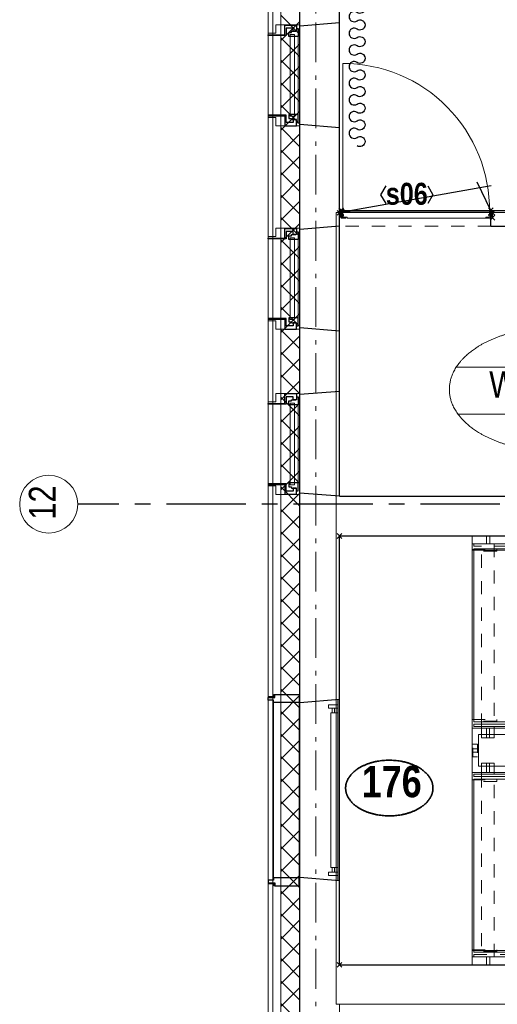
# Model space of a CAD drawing. Header units: millimetres. Extents: x -75976 to 232306, y 42824 to 140527.
# Tile 189 of 199: x 205368 to 208376, y 118232 to 124430. Entities that reach past the tile are written whole.
import ezdxf
from ezdxf.enums import TextEntityAlignment as Align

# ---------------------------------------------------------------- set-up
doc = ezdxf.new("R2010")
doc.units = ezdxf.units.MM
doc.header["$LTSCALE"] = 400
doc.header["$PDMODE"] = 3
doc.header["$PDSIZE"] = 15
for name, pattern in [('CENTER', [2, 1.25, -0.25, 0.25, -0.25]), ('STYLE_01', [0.416641, 0.208282, -0.208359]), ('STYLE_02', [0.694427, 0.486069, -0.208359]), ('STYLE_06', [1.041641, 0.625, -0.208282, 0.069427, -0.138931]), ('STYLE_20', [0.208282, 0.138855, -0.069427])]:
    doc.linetypes.add(name, pattern=pattern)
for name, color, linetype, lineweight in [('Binnenkozijnen', 140, 'Continuous', 15), ('Buitenkozijnen', 140, 'Continuous', 15), ('Detailaanduiding', 5, 'Continuous', 70), ('Kozijnmerken', 43, 'Continuous', 9), ('leuning', 43, 'Continuous', 5), ('Lijn-afbreek', 140, 'STYLE_06', 15), ('mat-afdichting', 9, 'Continuous', 5), ('mat-aluminium', 140, 'Continuous', 15), ('mat-beton (ihwg)', 5, 'Continuous', 25), ('mat-isolatie', 140, 'Continuous', 15), ('mat-multiplex-hor', 140, 'Continuous', 15), ('mat-scheidingswand-horizontaal', 5, 'Continuous', 25), ('mat-spuitwerk_marmo', 43, 'STYLE_02', 20), ('mat-staal', 5, 'Continuous', 25), ('None', 7, 'Continuous', 9), ('Ruimtenummers', 5, 'Continuous', 25)]:
    doc.layers.add(name, color=color, linetype=linetype, lineweight=lineweight)
for name, color, linetype in [('stramien', 1, 'CENTER'), ('symbol', 1, 'Continuous'), ('timmerwerk-ge', 150, 'Continuous')]:
    doc.layers.add(name, color=color, linetype=linetype)
doc.styles.add('Arial Narrow', font='ARIALN.TTF', dxfattribs={"height": 222.25})
doc.styles.add('Arial Narrow (bold)', font='ARIALNB.TTF', dxfattribs={"height": 172.861111})
doc.styles.get("Standard").update_dxf_attribs({"font": 'arial.ttf'})

# ---------------------------------------------------------------- blocks, each defined once
blk = doc.blocks.new('*U364')
at = {"layer": 'Lijn-afbreek', "color": 43, "linetype": 'Continuous', "lineweight": 9}
for p, q in [((39661.1, 33520), (39901.1, 33520)), ((39876.1, 32430), (39876.1, 33520)), ((39661.1, 32430), (39901.1, 32430))]:
    blk.add_line(p, q, dxfattribs=at)
at = {"layer": 'Lijn-afbreek', "color": 43, "linetype": 'STYLE_01', "lineweight": 9}
blk.add_line((39701.1, 32430), (39701.1, 33520), dxfattribs=at)
blk = doc.blocks.new('*U365')
at = {"layer": 'Lijn-afbreek', "color": 43, "linetype": 'Continuous', "lineweight": 9}
for p, q in [((39206.1, 33520), (39446.1, 33520)), ((39446.1, 32430), (39446.1, 33520)), ((39206.1, 32430), (39446.1, 32430))]:
    blk.add_line(p, q, dxfattribs=at)
at = {"layer": 'Lijn-afbreek', "color": 43, "linetype": 'STYLE_01', "lineweight": 9}
blk.add_line((39486.1, 32430), (39486.1, 33520), dxfattribs=at)
blk = doc.blocks.new('*U366')
at = {"layer": 'Lijn-afbreek', "color": 43, "linetype": 'Continuous', "lineweight": 9}
for p, q in [((38991.1, 33520), (39231.1, 33520)), ((39231.1, 32430), (39231.1, 33520)), ((38991.1, 32430), (39231.1, 32430))]:
    blk.add_line(p, q, dxfattribs=at)
at = {"layer": 'Lijn-afbreek', "color": 43, "linetype": 'STYLE_01', "lineweight": 9}
blk.add_line((39271.1, 32430), (39271.1, 33520), dxfattribs=at)
blk = doc.blocks.new('*U367')
at = {"layer": 'Lijn-afbreek', "color": 43, "linetype": 'Continuous', "lineweight": 9}
for p, q in [((39421.1, 33520), (39661.1, 33520)), ((39661.1, 32430), (39661.1, 33520)), ((39421.1, 32430), (39661.1, 32430))]:
    blk.add_line(p, q, dxfattribs=at)
at = {"layer": 'Lijn-afbreek', "color": 43, "linetype": 'STYLE_01', "lineweight": 9}
blk.add_line((39701.1, 32430), (39701.1, 33520), dxfattribs=at)
blk = doc.blocks.new('*U368')
at = {"layer": 'Lijn-afbreek', "color": 43, "linetype": 'Continuous', "lineweight": 9}
for p, q in [((39876.1, 33520), (40116.1, 33520)), ((40091.1, 32430), (40091.1, 33520)), ((39876.1, 32430), (40116.1, 32430))]:
    blk.add_line(p, q, dxfattribs=at)
at = {"layer": 'Lijn-afbreek', "color": 43, "linetype": 'STYLE_01', "lineweight": 9}
blk.add_line((39916.1, 32430), (39916.1, 33520), dxfattribs=at)
blk = doc.blocks.new('*U369')
at = {"layer": 'Lijn-afbreek', "color": 43, "linetype": 'Continuous', "lineweight": 9}
for p, q in [((40091.1, 33520), (40331.1, 33520)), ((40306.1, 32430), (40306.1, 33520)), ((40091.1, 32430), (40331.1, 32430))]:
    blk.add_line(p, q, dxfattribs=at)
at = {"layer": 'Lijn-afbreek', "color": 43, "linetype": 'STYLE_01', "lineweight": 9}
blk.add_line((40131.1, 32430), (40131.1, 33520), dxfattribs=at)
blk = doc.blocks.new('*U370')
at = {"layer": 'Lijn-afbreek', "color": 43, "linetype": 'Continuous', "lineweight": 9}
for p, q in [((40306.1, 33520), (40546.1, 33520)), ((40521.1, 32430), (40521.1, 33520)), ((40306.1, 32430), (40546.1, 32430))]:
    blk.add_line(p, q, dxfattribs=at)
at = {"layer": 'Lijn-afbreek', "color": 43, "linetype": 'STYLE_01', "lineweight": 9}
blk.add_line((40346.1, 32430), (40346.1, 33520), dxfattribs=at)
blk = doc.blocks.new('*U371')
at = {"layer": 'Lijn-afbreek', "color": 43, "linetype": 'Continuous', "lineweight": 9}
for p, q in [((40521.1, 33520), (40761.1, 33520)), ((40776.1, 32430), (40776.1, 33520)), ((40521.1, 32430), (40776.1, 32430))]:
    blk.add_line(p, q, dxfattribs=at)
at = {"layer": 'Lijn-afbreek', "color": 43, "linetype": 'STYLE_01', "lineweight": 9}
blk.add_line((40561.1, 32430), (40561.1, 33520), dxfattribs=at)
blk = doc.blocks.new('*U372')
at = {"layer": 'Lijn-afbreek', "color": 43, "linetype": 'Continuous', "lineweight": 9}
for p, q in [((38801.1, 33520), (39041.1, 33520)), ((38801.1, 32430), (38801.1, 33520)), ((39016.1, 32430), (39016.1, 33520)), ((38801.1, 32430), (39041.1, 32430))]:
    blk.add_line(p, q, dxfattribs=at)
at = {"layer": 'Lijn-afbreek', "color": 43, "linetype": 'STYLE_01', "lineweight": 9}
blk.add_line((39056.1, 32430), (39056.1, 33520), dxfattribs=at)
blk = doc.blocks.new('*U373')
at = {"layer": 'Lijn-afbreek', "color": 8, "linetype": 'STYLE_01', "lineweight": 5}
blk.add_line((39396.1, 34970), (39396.1, 33880), dxfattribs=at)
at = {"layer": 'Lijn-afbreek', "color": 8, "linetype": 'Continuous', "lineweight": 5}
for p, q in [((39436.1, 34970), (39436.1, 33880)), ((39676.1, 34970), (39436.1, 34970)), ((39676.1, 33880), (39436.1, 33880))]:
    blk.add_line(p, q, dxfattribs=at)
blk = doc.blocks.new('*U374')
at = {"layer": 'Lijn-afbreek', "color": 140, "linetype": 'STYLE_01', "lineweight": 15}
blk.add_line((39826.1, 34970), (39826.1, 33880), dxfattribs=at)
at = {"layer": 'Lijn-afbreek', "color": 140, "linetype": 'Continuous', "lineweight": 15}
for p, q in [((39866.1, 34970), (39866.1, 33880)), ((40106.1, 34970), (39866.1, 34970)), ((40106.1, 33880), (39866.1, 33880))]:
    blk.add_line(p, q, dxfattribs=at)
blk = doc.blocks.new('*U375')
at = {"layer": 'Lijn-afbreek', "color": 140, "linetype": 'STYLE_01', "lineweight": 15}
blk.add_line((40041.1, 34970), (40041.1, 33880), dxfattribs=at)
at = {"layer": 'Lijn-afbreek', "color": 140, "linetype": 'Continuous', "lineweight": 15}
for p, q in [((40081.1, 34970), (40081.1, 33880)), ((40321.1, 34970), (40081.1, 34970)), ((40321.1, 33880), (40081.1, 33880))]:
    blk.add_line(p, q, dxfattribs=at)
blk = doc.blocks.new('*U376')
at = {"layer": 'Lijn-afbreek', "color": 140, "linetype": 'STYLE_01', "lineweight": 15}
blk.add_line((40256.1, 34970), (40256.1, 33880), dxfattribs=at)
at = {"layer": 'Lijn-afbreek', "color": 140, "linetype": 'Continuous', "lineweight": 15}
for p, q in [((40296.1, 34970), (40296.1, 33880)), ((40536.1, 34970), (40296.1, 34970)), ((40536.1, 33880), (40296.1, 33880))]:
    blk.add_line(p, q, dxfattribs=at)
blk = doc.blocks.new('*U377')
at = {"layer": 'Lijn-afbreek', "color": 140, "linetype": 'STYLE_01', "lineweight": 15}
blk.add_line((40471.1, 34970), (40471.1, 33880), dxfattribs=at)
at = {"layer": 'Lijn-afbreek', "color": 140, "linetype": 'Continuous', "lineweight": 15}
for p, q in [((40511.1, 34970), (40511.1, 33880)), ((40751.1, 34970), (40511.1, 34970)), ((40751.1, 33880), (40511.1, 33880))]:
    blk.add_line(p, q, dxfattribs=at)
blk = doc.blocks.new('*U378')
at = {"layer": 'Lijn-afbreek', "color": 140, "linetype": 'STYLE_01', "lineweight": 15}
blk.add_line((40686.1, 34970), (40686.1, 33880), dxfattribs=at)
at = {"layer": 'Lijn-afbreek', "color": 140, "linetype": 'Continuous', "lineweight": 15}
for p, q in [((40726.1, 34970), (40726.1, 33880)), ((40966.1, 34970), (40726.1, 34970)), ((40966.1, 33880), (40726.1, 33880))]:
    blk.add_line(p, q, dxfattribs=at)
blk = doc.blocks.new('*U379')
at = {"layer": 'Lijn-afbreek', "color": 140, "linetype": 'STYLE_01', "lineweight": 15}
blk.add_line((40901.1, 34970), (40901.1, 33880), dxfattribs=at)
at = {"layer": 'Lijn-afbreek', "color": 140, "linetype": 'Continuous', "lineweight": 15}
for p, q in [((40941.1, 34970), (40941.1, 33880)), ((41181.1, 34970), (40941.1, 34970)), ((41181.1, 33880), (40941.1, 33880))]:
    blk.add_line(p, q, dxfattribs=at)
blk = doc.blocks.new('*U380')
at = {"layer": 'Lijn-afbreek', "color": 43, "linetype": 'STYLE_01', "lineweight": 9}
blk.add_line((41331.1, 34970), (41331.1, 33880), dxfattribs=at)
at = {"layer": 'Lijn-afbreek', "color": 43, "linetype": 'Continuous', "lineweight": 9}
for p, q in [((41586.1, 34970), (41345.7, 34970)), ((41370, 34970), (41370, 33880)), ((41586.1, 34970), (41586.1, 33880)), ((41586.1, 33880), (41345.7, 33880))]:
    blk.add_line(p, q, dxfattribs=at)
blk = doc.blocks.new('*U381')
at = {"layer": 'Lijn-afbreek', "color": 8, "linetype": 'STYLE_01', "lineweight": 5}
blk.add_line((38966.1, 34970), (38966.1, 33880), dxfattribs=at)
at = {"layer": 'Lijn-afbreek', "color": 8, "linetype": 'Continuous', "lineweight": 5}
for p, q in [((39006.1, 34970), (39006.1, 33880)), ((39246.1, 34970), (39006.1, 34970)), ((39246.1, 33880), (39006.1, 33880))]:
    blk.add_line(p, q, dxfattribs=at)
blk = doc.blocks.new('*U382')
at = {"layer": 'Lijn-afbreek', "color": 43, "linetype": 'Continuous', "lineweight": 9}
for p, q in [((38536.1, 34970), (38536.1, 33880)), ((38816.1, 34970), (38536.1, 34970)), ((38816.1, 33880), (38536.1, 33880))]:
    blk.add_line(p, q, dxfattribs=at)
blk = doc.blocks.new('*U383')
at = {"layer": 'Lijn-afbreek', "color": 8, "linetype": 'STYLE_01', "lineweight": 5}
blk.add_line((38751.1, 34970), (38751.1, 33880), dxfattribs=at)
at = {"layer": 'Lijn-afbreek', "color": 8, "linetype": 'Continuous', "lineweight": 5}
for p, q in [((38791.1, 34970), (38791.1, 33880)), ((39031.1, 34970), (38791.1, 34970)), ((39031.1, 33880), (38791.1, 33880))]:
    blk.add_line(p, q, dxfattribs=at)
blk = doc.blocks.new('*U384')
at = {"layer": 'Lijn-afbreek', "color": 140, "linetype": 'STYLE_01', "lineweight": 15}
blk.add_line((41116.1, 34970), (41116.1, 33880), dxfattribs=at)
at = {"layer": 'Lijn-afbreek', "color": 140, "linetype": 'Continuous', "lineweight": 15}
for p, q in [((41156.1, 34970), (41156.1, 33880)), ((41396.1, 34970), (41156.1, 34970)), ((41396.1, 33880), (41156.1, 33880))]:
    blk.add_line(p, q, dxfattribs=at)
blk = doc.blocks.new('*U385')
at = {"layer": 'Lijn-afbreek', "color": 8, "linetype": 'STYLE_01', "lineweight": 5}
blk.add_line((39181.1, 34970), (39181.1, 33880), dxfattribs=at)
at = {"layer": 'Lijn-afbreek', "color": 8, "linetype": 'Continuous', "lineweight": 5}
for p, q in [((39221.1, 34970), (39221.1, 33880)), ((39461.1, 34970), (39221.1, 34970)), ((39461.1, 33880), (39221.1, 33880))]:
    blk.add_line(p, q, dxfattribs=at)
blk = doc.blocks.new('*U386')
at = {"layer": 'Lijn-afbreek', "color": 8, "linetype": 'STYLE_01', "lineweight": 5}
blk.add_line((39611.1, 34970), (39611.1, 33880), dxfattribs=at)
at = {"layer": 'Lijn-afbreek', "color": 8, "linetype": 'Continuous', "lineweight": 5}
blk.add_line((39651.1, 34970), (39651.1, 33880), dxfattribs=at)
at = {"layer": 'Lijn-afbreek', "color": 43, "linetype": 'Continuous', "lineweight": 9}
for p, q in [((39891.1, 34970), (39651.1, 34970)), ((39891.1, 33880), (39651.1, 33880))]:
    blk.add_line(p, q, dxfattribs=at)
at = {"layer": 'None', "color": 7}
for name in ['*U382', '*U383', '*U381', '*U385', '*U373', '*U374', '*U375', '*U376', '*U377', '*U378', '*U379', '*U384', '*U380']:
    blk.add_blockref(name, (0, 0), dxfattribs=at)
blk = doc.blocks.new('*U387')
at = {"layer": 'leuning', "color": 140, "linetype": 'STYLE_20', "lineweight": 15}
blk.add_lwpolyline([(41561.1, 33740), (41591.1, 33740), (41591.1, 33660), (41561.1, 33660)], close=True, dxfattribs=at)
at = {"layer": 'leuning', "color": 140, "linetype": 'Continuous', "lineweight": 15}
blk.add_lwpolyline([(41556.1, 33710), (41596.1, 33710), (41596.1, 33690), (41556.1, 33690)], close=True, dxfattribs=at)
blk = doc.blocks.new('*U388')
at = {"layer": 'leuning', "color": 140, "linetype": 'STYLE_20', "lineweight": 15}
blk.add_lwpolyline([(38531.1, 33740), (38561.1, 33740), (38561.1, 33660), (38531.1, 33660)], close=True, dxfattribs=at)
at = {"layer": 'leuning', "color": 140, "linetype": 'Continuous', "lineweight": 15}
blk.add_lwpolyline([(38526.1, 33710), (38566.1, 33710), (38566.1, 33690), (38526.1, 33690)], close=True, dxfattribs=at)
blk = doc.blocks.new('*U389')
at = {"layer": 'leuning', "color": 140, "linetype": 'Continuous', "lineweight": 15}
for points in [[(38617, 35050), (38617, 35000), (38637, 35000), (38637, 35050)], [(40246.1, 35050), (40246.1, 35000), (40266.1, 35000), (40266.1, 35050)], [(41486.1, 35050), (41486.1, 35000), (41506.1, 35000), (41506.1, 35050)], [(38526.1, 35000), (41596.1, 35000), (41596.1, 34960), (38526.1, 34960)]]:
    blk.add_lwpolyline(points, close=True, dxfattribs=at)
blk = doc.blocks.new('*U390')
at = {"layer": 'leuning', "color": 140, "linetype": 'Continuous', "lineweight": 15}
for points in [[(38526.1, 32440), (40786.1, 32440), (40786.1, 32400), (38526.1, 32400)], [(38617, 32350), (38617, 32400), (38637, 32400), (38637, 32350)], [(40008.7, 32350), (40008.7, 32400), (40028.7, 32400), (40028.7, 32350)], [(40680.4, 32350), (40680.4, 32400), (40700.4, 32400), (40700.4, 32350)]]:
    blk.add_lwpolyline(points, close=True, dxfattribs=at)
blk = doc.blocks.new('*U391')
at = {"layer": 'Lijn-afbreek', "lineweight": 15}
for p, q in [((39538.4, 33732.2), (39802.8, 35054.3)), ((39587.4, 33722.4), (39851.8, 35044.5))]:
    blk.add_line(p, q, dxfattribs=at)
at = {"layer": 'Lijn-afbreek', "color": 8, "linetype": 'Continuous', "lineweight": 5}
for p, q in [((41371.1, 34400), (38791.1, 34400)), ((41371.1, 34400), (39722.9, 34400)), ((39016.1, 33000), (40521.1, 33000))]:
    blk.add_line(p, q, dxfattribs=at)
at = {"layer": 'Lijn-afbreek', "color": 43, "linetype": 'STYLE_01', "lineweight": 9}
for points in [[(38536.1, 35000), (41586.1, 35000), (41586.1, 34985), (38536.1, 34985)], [(39716.4, 35000), (39716.4, 33850), (39796.4, 33850), (39796.4, 35000)], [(41456.1, 35000), (41456.1, 33850), (41536.1, 33850), (41536.1, 35000)], [(38666.1, 32400), (38666.1, 33550), (38586.1, 33550), (38586.1, 32400)], [(40018.7, 32400), (40018.7, 33550), (39938.7, 33550), (39938.7, 32400)], [(40730.4, 32400), (40730.4, 33550), (40650.4, 33550), (40650.4, 32400)], [(38536.1, 32415), (40776.1, 32415), (40776.1, 32400), (38536.1, 32400)]]:
    blk.add_lwpolyline(points, close=True, dxfattribs=at)
at = {"layer": 'Lijn-afbreek', "color": 8, "linetype": 'STYLE_01', "lineweight": 5}
blk.add_lwpolyline([(38666.1, 35000), (38666.1, 33850), (38586.1, 33850), (38586.1, 35000)], close=True, dxfattribs=at)
at = {"layer": 'Lijn-afbreek', "color": 43, "linetype": 'Continuous', "lineweight": 9}
for points in [[(38536.1, 33850), (41586.1, 33850), (41586.1, 33865), (38536.1, 33865)], [(39716.4, 33780), (39716.4, 33850), (39796.4, 33850), (39796.4, 33780)], [(41456.1, 33780), (41456.1, 33850), (41536.1, 33850), (41536.1, 33780)], [(38636.1, 33780), (38636.1, 33840), (38616.1, 33840), (38616.1, 33780)], [(40274.7, 33780), (40274.7, 33840), (39766.4, 33840), (39766.4, 33780)], [(38666.1, 33620), (38666.1, 33550), (38586.1, 33550), (38586.1, 33620)], [(40018.7, 33620), (40018.7, 33550), (39938.7, 33550), (39938.7, 33620)], [(40730.4, 33620), (40730.4, 33550), (40650.4, 33550), (40650.4, 33620)], [(40776.1, 33550), (40776.1, 33535), (39716.7, 33535), (38536.1, 33535), (38536.1, 33550), (39688.7, 33550)], [(38536.1, 33520), (38791.1, 33520), (38791.1, 32430), (38536.1, 32430)]]:
    blk.add_lwpolyline(points, close=True, dxfattribs=at)
at = {"layer": 'Lijn-afbreek', "color": 8, "linetype": 'Continuous', "lineweight": 5}
blk.add_lwpolyline([(38666.1, 33780), (38666.1, 33850), (38586.1, 33850), (38586.1, 33780)], close=True, dxfattribs=at)
at = {"layer": 'Lijn-afbreek', "color": 140, "linetype": 'Continuous', "lineweight": 15}
for points in [[(41486.1, 33780), (41486.1, 33840), (41506.1, 33840), (41506.1, 33780)], [(38636.1, 33620), (38636.1, 33560), (38616.1, 33560), (38616.1, 33620)], [(39988.7, 33620), (39988.7, 33560), (39461.7, 33560), (39461.7, 33620)], [(40700.4, 33620), (40700.4, 33560), (40680.4, 33560), (40680.4, 33620)]]:
    blk.add_lwpolyline(points, close=True, dxfattribs=at)
at = {"layer": 'Lijn-afbreek', "linetype": 'Continuous', "lineweight": 5}
for p in [(37691.1, 35050), (37691.1, 32350)]:
    blk.add_point(p, dxfattribs=at)
at = {"layer": 'Lijn-afbreek', "color": 8, "lineweight": 5}
for points in [[(38791.1, 34400), (38949.9, 34442.5), (38949.9, 34357.5)], [(39722.9, 34400), (39881.7, 34442.5), (39881.7, 34357.5)], [(40521.1, 33000), (40362.4, 32957.5), (40362.4, 33042.5)]]:
    blk.add_solid(points, dxfattribs=at)
at = {"layer": 'None', "color": 43, "linetype": 'Continuous', "lineweight": 9}
for p, q in [((41596.1, 33550), (41596.1, 35050)), ((38526.1, 33840), (40301.1, 33840)), ((38566.1, 33800), (40301.1, 33800))]:
    blk.add_line(p, q, dxfattribs=at)
at = {"layer": 'None', "color": 140, "linetype": 'Continuous', "lineweight": 15}
for p, q in [((38526.1, 33560), (38526.1, 33840)), ((38566.1, 33600), (38566.1, 33800)), ((40301.1, 33840), (41596.1, 33840)), ((40301.1, 33800), (41556.1, 33800)), ((41556.1, 33800), (41556.1, 33600)), ((41596.1, 33840), (41596.1, 33560)), ((40705.4, 33600), (38566.1, 33600)), ((41556.1, 33600), (40705.4, 33600)), ((40705.4, 33560), (38526.1, 33560)), ((41596.1, 33560), (40705.4, 33560))]:
    blk.add_line(p, q, dxfattribs=at)
blk.add_lwpolyline([(38526.1, 35050), (37691.1, 35050), (37691.1, 32350), (38526.1, 32350)], close=True, dxfattribs=at)
at = {"layer": 'None', "color": 43, "linetype": 'STYLE_01', "lineweight": 9}
for points in [[(38526.1, 34955), (38526.1, 34965), (38681.3, 34965), (38681.3, 34955)], [(41440.9, 34955), (41440.9, 34965), (41596.1, 34965), (41596.1, 34955)], [(38526.1, 33885), (38526.1, 33895), (38681.3, 33895), (38681.3, 33885)], [(41440.9, 33885), (41440.9, 33895), (41596.1, 33895), (41596.1, 33885)], [(38526.1, 33505), (38526.1, 33515), (38681.3, 33515), (38681.3, 33505)], [(40632, 33505), (40632, 33515), (40786.1, 33515), (40786.1, 33505)], [(38526.1, 32435), (38526.1, 32445), (38681.3, 32445), (38681.3, 32435)], [(40632, 32435), (40632, 32445), (40786.1, 32445), (40786.1, 32435)]]:
    blk.add_lwpolyline(points, close=True, dxfattribs=at)
at = {"layer": 'None', "color": 43, "lineweight": 9}
blk.add_lwpolyline([(40786.1, 32350), (40786.1, 33550), (41596.1, 33550)], dxfattribs=at)
at = {"layer": 'leuning', "color": 7}
for name in ['*U389', '*U390']:
    blk.add_blockref(name, (0, 0), dxfattribs=at)
at = {"layer": 'None', "color": 7}
for name in ['*U386', '*U388', '*U387', '*U372', '*U366', '*U365', '*U367', '*U364', '*U368', '*U369', '*U370', '*U371']:
    blk.add_blockref(name, (0, 0), dxfattribs=at)
blk = doc.blocks.new('*X392')
at = {"layer": 'None', "lineweight": 13}
for p, q in [((37321.1, 38327.8), (37441.1, 38207.8)), ((37321.1, 38186.4), (37441.1, 38066.4)), ((37321.1, 38045), (37441.1, 37925)), ((37321.1, 37903.6), (37441.1, 37783.6)), ((37321.1, 37762.2), (37441.1, 37642.2)), ((37321.1, 37620.8), (37441.1, 37500.8)), ((37321.1, 37479.4), (37441.1, 37359.4)), ((37321.1, 37338), (37441.1, 37218)), ((37321.1, 37196.6), (37441.1, 37076.6)), ((37321.1, 37055.2), (37441.1, 36935.2)), ((37321.1, 36913.8), (37441.1, 36793.8)), ((37321.1, 36772.4), (37441.1, 36652.4)), ((37321.1, 36631), (37441.1, 36511)), ((37321.1, 36489.6), (37441.1, 36369.6)), ((37321.1, 36348.2), (37441.1, 36228.2)), ((37321.1, 36206.8), (37441.1, 36086.8)), ((37321.1, 36065.4), (37441.1, 35945.4)), ((37321.1, 35924), (37441.1, 35804)), ((37321.1, 35782.6), (37441.1, 35662.6)), ((37321.1, 35641.2), (37441.1, 35521.2)), ((37321.1, 35499.8), (37441.1, 35379.8)), ((37321.1, 35358.4), (37441.1, 35238.4)), ((37321.1, 35217), (37441.1, 35097)), ((37321.1, 35075.6), (37441.1, 34955.6)), ((37321.1, 34934.2), (37441.1, 34814.2)), ((37321.1, 34792.8), (37441.1, 34672.8)), ((37321.1, 34651.4), (37441.1, 34531.4)), ((37321.1, 34510), (37441.1, 34390)), ((37321.1, 34368.6), (37441.1, 34248.6)), ((37321.1, 34227.2), (37441.1, 34107.2)), ((37321.1, 34085.8), (37441.1, 33965.8)), ((37321.1, 33944.4), (37441.1, 33824.4)), ((37321.1, 33803), (37441.1, 33683)), ((37321.1, 33661.6), (37441.1, 33541.6)), ((37321.1, 33520.2), (37441.1, 33400.2)), ((37321.1, 33378.8), (37441.1, 33258.8)), ((37321.1, 33237.4), (37441.1, 33117.4)), ((37321.1, 33096), (37441.1, 32976)), ((37321.1, 32954.6), (37441.1, 32834.6)), ((37321.1, 32813.2), (37441.1, 32693.2)), ((37321.1, 32671.8), (37441.1, 32551.8)), ((37321.1, 32530.4), (37441.1, 32410.4)), ((37321.1, 32389), (37441.1, 32269)), ((37321.1, 32247.6), (37441.1, 32127.6)), ((37321.1, 32106.2), (37441.1, 31986.2))]:
    blk.add_line(p, q, dxfattribs=at)
at = {"layer": 'None', "lineweight": 5}
for p, q in [((37321.1, 38169.6), (37441.1, 38289.6)), ((37321.1, 38028.2), (37441.1, 38148.2)), ((37321.1, 37886.8), (37441.1, 38006.8)), ((37321.1, 37745.4), (37441.1, 37865.4)), ((37321.1, 37603.9), (37441.1, 37723.9)), ((37321.1, 37462.5), (37441.1, 37582.5)), ((37321.1, 37321.1), (37441.1, 37441.1)), ((37321.1, 37179.7), (37441.1, 37299.7)), ((37321.1, 37038.3), (37441.1, 37158.3)), ((37321.1, 36896.8), (37441.1, 37016.8)), ((37321.1, 36755.4), (37441.1, 36875.4)), ((37321.1, 36614), (37441.1, 36734)), ((37321.1, 36472.6), (37441.1, 36592.6)), ((37321.1, 36331.2), (37441.1, 36451.2)), ((37321.1, 36189.7), (37441.1, 36309.7)), ((37321.1, 36048.3), (37441.1, 36168.3)), ((37321.1, 35906.9), (37441.1, 36026.9)), ((37321.1, 35765.5), (37441.1, 35885.5)), ((37321.1, 35624), (37441.1, 35744)), ((37321.1, 35482.6), (37441.1, 35602.6)), ((37321.1, 35341.2), (37441.1, 35461.2)), ((37321.1, 35199.8), (37441.1, 35319.8)), ((37321.1, 35058.4), (37441.1, 35178.4)), ((37321.1, 34916.9), (37441.1, 35036.9)), ((37321.1, 34775.5), (37441.1, 34895.5)), ((37321.1, 34634.1), (37441.1, 34754.1)), ((37321.1, 34492.7), (37441.1, 34612.7)), ((37321.1, 34351.3), (37441.1, 34471.3)), ((37321.1, 34209.8), (37441.1, 34329.8)), ((37321.1, 34068.4), (37441.1, 34188.4)), ((37321.1, 33927), (37441.1, 34047)), ((37321.1, 33785.6), (37441.1, 33905.6)), ((37321.1, 33644.1), (37441.1, 33764.1)), ((37321.1, 33502.7), (37441.1, 33622.7)), ((37321.1, 33361.3), (37441.1, 33481.3)), ((37321.1, 33219.9), (37441.1, 33339.9)), ((37321.1, 33078.5), (37441.1, 33198.5)), ((37321.1, 32937), (37441.1, 33057)), ((37321.1, 32795.6), (37441.1, 32915.6)), ((37321.1, 32654.2), (37441.1, 32774.2)), ((37321.1, 32512.8), (37441.1, 32632.8)), ((37321.1, 32371.4), (37441.1, 32491.4)), ((37321.1, 32229.9), (37441.1, 32349.9)), ((37321.1, 32088.5), (37441.1, 32208.5))]:
    blk.add_line(p, q, dxfattribs=at)
blk = doc.blocks.new('0600 pui gemeentehuis')
at = {"layer": 'Buitenkozijnen', "color": 92, "linetype": 'Continuous', "lineweight": 25}
for p, q in [((50.3, 0), (70.3, -250)), ((710.3, 0), (690.3, -250))]:
    blk.add_line(p, q, dxfattribs=at)
at = {"layer": 'Buitenkozijnen', "color": 43, "linetype": 'Continuous', "lineweight": 9}
blk.add_lwpolyline([(697.8, -400), (645.3, -400), (645.3, -450), (115.3, -450), (115.3, -400), (62.8, -400), (62.8, -250), (70.3, -250), (50.3, 0), (710.3, 0), (690.3, -250), (697.8, -250)], close=True, dxfattribs=at)
at = {"layer": 'None', "color": 8, "linetype": 'Continuous', "lineweight": 5}
blk.add_line((134.5, -260), (626, -260), dxfattribs=at)
at = {"layer": 'None', "color": 92, "linetype": 'Continuous', "lineweight": 25}
for points in [[(63.5, -270), (102.5, -270), (102.5, -291.7), (83.5, -291.7), (83.5, -335), (129.3, -335), (129.3, -450), (125.3, -450), (125.3, -344), (63.5, -344), (63.5, -325), (63.5, -325)], [(697, -270), (658, -270), (658, -291.7), (677, -291.7), (677, -335), (631.3, -335), (631.3, -450), (635.3, -450), (635.3, -344), (697, -344), (697, -325), (697, -325)]]:
    blk.add_lwpolyline(points, close=True, dxfattribs=at)
for points in [[(84.5, -270), (84.5, -260), (134.5, -260), (134.5, -320), (109.4, -320), (109.4, -301.9), (102.5, -301.9), (102.5, -274.7)], [(676, -270), (676, -260), (626, -260), (626, -320), (651.2, -320), (651.2, -301.9), (658, -301.9), (658, -274.7)]]:
    blk.add_lwpolyline(points, dxfattribs=at)
at = {"layer": 'None', "color": 140, "linetype": 'Continuous', "lineweight": 15}
blk.add_lwpolyline([(122.8, -284.2), (637.8, -284.2), (637.8, -310.6), (122.8, -310.6)], close=True, dxfattribs=at)
blk = doc.blocks.new('Ruimtenummer UV 50')
at = {"layer": 'Ruimtenummers', "color": 8, "lineweight": 5}
for p, q in [((602.2, 156.5), (-602.3, 156.5)), ((594.7, -137.5), (-594.8, -137.5))]:
    blk.add_line(p, q, dxfattribs=at)
blk.add_open_spline([(-323.4, 353.8), (-173.3, 405.8), (173.3, 405.8), (323.4, 353.8), (473.5, 301.8), (560.1, 211.8), (646.8, 121.7), (646.8, 17.7), (646.8, -86.3), (560.1, -176.3), (473.5, -266.4), (323.4, -318.4), (173.3, -370.4), (-173.3, -370.4), (-323.4, -318.4), (-473.5, -266.4), (-560.2, -176.3), (-646.8, -86.3), (-646.8, 17.7), (-646.8, 121.7), (-560.2, 211.8), (-473.5, 301.8), (-323.4, 353.8)], degree=2, knots=[0, 0, 0, 0.09962, 0.19924, 0.19924, 0.283607, 0.283607, 0.349619, 0.349619, 0.415638, 0.415638, 0.5, 0.5, 0.59962, 0.69924, 0.69924, 0.783607, 0.783607, 0.849619, 0.849619, 0.915638, 0.915638, 1, 1, 1], dxfattribs=at)
at = {"layer": 'Ruimtenummers', "attachment_point": 2, "style": 'Arial Narrow'}
for s, insert, char_height in [(' m', (103.6, -122.2), 165.95), (' 2', (220.1, -132.8), 96.8)]:
    blk.add_mtext(s, dxfattribs=dict(at, insert=insert, char_height=char_height))
at = {"layer": 'Ruimtenummers', "style": 'Arial Narrow'}
for tag, p in [('Nummer', (0, 406.9)), ('Naam', (0, 131.7)), ('Oppervlak', (-137.9, -122.2))]:
    blk.add_attdef(tag, text='', height=165.9, dxfattribs=at).set_placement(p, align=Align.TOP_CENTER)
blk = doc.blocks.new('Kozijnmerk 50')
at = {"layer": 'Kozijnmerken', "color": 92, "linetype": 'Continuous', "lineweight": 25}
for points in [[(-132.2, 50.6), (-164.8, -5.8), (-132.2, -62.1)], [(132.2, 50.6), (164.8, -5.8), (132.2, -62.1)]]:
    blk.add_lwpolyline(points, dxfattribs=at)
at = {"layer": 'None', "color": 43, "style": 'Arial Narrow (bold)'}
blk.add_attdef('merk', text='', height=138.3, dxfattribs=at).set_placement((0, 0), align=Align.MIDDLE_CENTER)
blk = doc.blocks.new('1200 pui trappenhuis')
at = {"layer": 'Buitenkozijnen', "color": 92, "linetype": 'Continuous', "lineweight": 25}
for p, q in [((-7.3, 450), (12.7, 200)), ((1132.7, 450), (1112.7, 200))]:
    blk.add_line(p, q, dxfattribs=at)
at = {"layer": 'Buitenkozijnen', "color": 43, "linetype": 'Continuous', "lineweight": 9}
blk.add_lwpolyline([(1152.7, 37), (1152.7, 0), (-27.3, 0), (-27.3, 37), (-39.3, 37), (-39.3, 200), (12.7, 200), (-7.3, 450), (1132.7, 450), (1112.7, 200), (1164.7, 200), (1164.7, 37)], close=True, dxfattribs=at)
at = {"layer": 'mat-beton (ihwg)', "color": 8, "lineweight": 5}
for p, q in [((-6.5, 440), (1131.9, 440)), ((12.7, 200), (1112.7, 200))]:
    blk.add_line(p, q, dxfattribs=at)
at = {"layer": 'None', "color": 8, "linetype": 'Continuous', "lineweight": 5}
blk.add_line((10.7, 195), (1114.7, 195), dxfattribs=at)
at = {"layer": 'None', "color": 43, "linetype": 'Continuous', "lineweight": 9}
for points in [[(46.3, 440), (26.3, 440), (26.3, 380), (46.3, 380)], [(1049.1, 440), (1049.1, 395), (76.3, 395), (76.3, 440)], [(1079.1, 440), (1099.1, 440), (1099.1, 380), (1079.1, 380)]]:
    blk.add_lwpolyline(points, close=True, dxfattribs=at)
at = {"layer": 'None', "color": 8, "linetype": 'Continuous', "lineweight": 5}
for points in [[(46.3, 417.5), (76.3, 417.5), (76.3, 402.8), (46.3, 402.8)], [(1079.1, 417.5), (1049.1, 417.5), (1049.1, 402.8), (1079.1, 402.8)]]:
    blk.add_lwpolyline(points, close=True, dxfattribs=at)
at = {"layer": 'None', "color": 92, "linetype": 'Continuous', "lineweight": 25}
for points in [[(-39.3, 195), (10.7, 195), (10.7, 34), (-4, 34), (-4, 0), (-20.4, 0), (-20.4, 43.5), (-39.3, 43.5)], [(1164.7, 195), (1114.7, 195), (1114.7, 34), (1129.3, 34), (1129.3, 0), (1145.8, 0), (1145.8, 43.5), (1164.7, 43.5)]]:
    blk.add_lwpolyline(points, close=True, dxfattribs=at)
at = {"layer": 'None', "color": 140, "linetype": 'Continuous', "lineweight": 15}
blk.add_lwpolyline([(-4, 34), (1129.3, 34), (1129.3, 0), (-4, 0)], close=True, dxfattribs=at)
blk = doc.blocks.new('*U1202')
at = {"layer": 'None', "color": 43, "linetype": 'Continuous', "lineweight": 9}
for p, q in [((37691.1, 37057.46), (37701.1, 37091.33)), ((37691.1, 37091.33), (37701.1, 37057.46))]:
    blk.add_line(p, q, dxfattribs=at)
blk.add_lwpolyline([(37691.1, 37091.33), (37701.1, 37091.33), (37701.1, 37057.46), (37691.1, 37057.46)], close=True, dxfattribs=at)
blk = doc.blocks.new('*U1203')
at = {"layer": 'None', "color": 43, "linetype": 'Continuous', "lineweight": 9}
for p, q in [((38655.1, 37057.5), (38645.1, 37092.3)), ((38655.1, 37092.3), (38645.1, 37057.5))]:
    blk.add_line(p, q, dxfattribs=at)
blk.add_lwpolyline([(38645.1, 37092.3), (38655.1, 37092.3), (38655.1, 37057.5), (38645.1, 37057.5)], close=True, dxfattribs=at)
blk = doc.blocks.new('*X1204')
at = {"layer": 'None', "lineweight": 25}
blk.add_line((38641.1, 37085.5), (38645.1, 37089.5), dxfattribs=at)
blk = doc.blocks.new('*U1205')
at = {"layer": 'mat-afdichting', "lineweight": 5}
for points in [[(37726.1, 37053.9), (37714.1, 37053.9), (37714.1, 37056.1), (37726.1, 37056.1)], [(38620.1, 37053.9), (38632.1, 37053.9), (38632.1, 37056.1), (38620.1, 37056.1)]]:
    blk.add_lwpolyline(points, close=True, dxfattribs=at)
at = {"layer": 'mat-aluminium', "lineweight": 15}
blk.add_lwpolyline([(38641.1, 37070.4), (38645.1, 37070.4), (38645.1, 37085.4), (38641.1, 37085.4)], close=True, dxfattribs=at)
at = {"layer": 'mat-multiplex-hor', "lineweight": 15, "flags": 128}
for points in [[(38629.1, 37071.4), (38635.1, 37071.4), (38636, 37089.9), (37710.2, 37089.9), (37711.3, 37071.4), (37718.9, 37071.4)], [(37718.9, 37068.4), (37711.5, 37068.4), (37712.3, 37056.1), (37740.3, 37056.1), (37740.3, 37049.9), (38612.1, 37049.9), (38612.1, 37056.1), (38634.4, 37056.1), (38635, 37068.4), (38629.1, 37068.4)]]:
    blk.add_lwpolyline(points, dxfattribs=at)
at = {"layer": 'mat-spuitwerk_marmo', "lineweight": 20}
blk.add_circle((37713.1, 37102.2), 4, dxfattribs=at)
at = {"layer": 'mat-staal', "lineweight": 5, "flags": 128}
for points in [[(37706.1, 37049.9, -0.414214), (37701.1, 37054.9), (37701.1, 37098.3), (37701.1, 37100), (37705.1, 37100), (37705.1, 37098.3), (37705.1, 37054.9), (37705.1, 37054.9, 0.414214), (37706.1, 37053.9), (37731.1, 37053.9), (37731.1, 37049.9)], [(38640.1, 37049.9, 0.414214), (38645.1, 37054.9), (38645.1, 37098.3), (38645.1, 37100), (38641.1, 37100), (38641.1, 37098.3), (38641.1, 37054.9), (38641.1, 37054.9, -0.414214), (38640.1, 37053.9), (38615.1, 37053.9), (38615.1, 37049.9)]]:
    blk.add_lwpolyline(points, format="xyb", close=True, dxfattribs=at)
at = {"layer": 'None', "color": 43, "linetype": 'Continuous', "lineweight": 9}
blk.add_line((37713.1, 37102.2), (37713.1, 38024.8), dxfattribs=at)
for points in [[(37707.6, 37056.2), (37705.2, 37056.2), (37705.2, 37103.3), (37707.6, 37103.3)], [(37718.2, 37099.7), (37720, 37098.1), (37712.6, 37089.7), (37714.3, 37056.7), (37711.9, 37056.6), (37710.2, 37090.5)]]:
    blk.add_lwpolyline(points, close=True, dxfattribs=at)
at = {"layer": 'None', "color": 92, "linetype": 'Continuous', "lineweight": 25, "flags": 128}
for points in [[(37716.2, 37071.1), (37711.2, 37071.1), (37711.2, 37069.1)], [(37711.2, 37069.1), (37716.2, 37069.1)], [(38635.1, 37071.1), (38630.1, 37071.1), (38630.1, 37069.1)], [(38630.1, 37069.1), (38635.1, 37069.1)]]:
    blk.add_lwpolyline(points, dxfattribs=at)
at = {"layer": 'None', "color": 140, "linetype": 'Continuous', "lineweight": 15}
blk.add_circle((37713.1, 37102.2), 8, dxfattribs=at)
at = {"layer": 'None', "color": 43, "linetype": 'Continuous', "lineweight": 9}
blk.add_arc((37713.1, 37102.2), 922.6, 359.29028, 90, dxfattribs=at)
at = {"layer": 'None', "color": 8, "linetype": 'Continuous', "lineweight": 5}
for p in [(37691.1, 37083.9), (37702.1, 37101.5), (38644.1, 37101.5), (38655.1, 37083.9), (38655.1, 37053.9)]:
    blk.add_point(p, dxfattribs=at)
at = {"layer": 'mat-staal'}
blk.add_blockref('*X1204', (0, 0), dxfattribs=at)
at = {"layer": 'None', "color": 7}
for name in ['*U1202', '*U1203']:
    blk.add_blockref(name, (0, 0), dxfattribs=at)
blk = doc.blocks.new('Detail')
at = {"layer": 'Detailaanduiding', "color": 1, "linetype": 'Continuous', "lineweight": 35}
blk.add_open_spline([(-134.1, 153.9), (-70.3, 177.4), (77, 177.4), (140.9, 153.9), (204.7, 130.5), (241.5, 89.9), (278.4, 49.3), (278.4, 2.4), (278.4, -44.5), (241.5, -85.1), (204.7, -125.7), (140.9, -149.2), (77, -172.6), (-70.3, -172.6), (-134.1, -149.2), (-198, -125.7), (-234.8, -85.1), (-271.6, -44.5), (-271.6, 2.4), (-271.6, 49.3), (-234.8, 89.9), (-198, 130.5), (-134.1, 153.9)], degree=2, knots=[0, 0, 0, 0.097932, 0.195864, 0.195864, 0.280023, 0.280023, 0.347931, 0.347931, 0.415846, 0.415846, 0.5, 0.5, 0.597932, 0.695864, 0.695864, 0.780023, 0.780023, 0.847931, 0.847931, 0.915846, 0.915846, 1, 1, 1], dxfattribs=at)
at = {"layer": 'Detailaanduiding', "style": 'Arial Narrow (bold)'}
blk.add_attdef('Detail', text='', height=197.6, dxfattribs=at).set_placement((-170.2, 142.2), align=Align.TOP_LEFT)
at = {"layer": 'None', "color": 0, "flags": 1}
blk.add_attdef('Fragment', (-271.6, -528.2), '', height=197.6, dxfattribs=at)
blk = doc.blocks.new('SYMB-GD01_B2')
blk.add_lwpolyline([(0, 0, -0.606815), (66, 126, -0.606815), (131, 0, 0.606815), (197, -126, 0.606815), (262, 0, -0.606815), (328, 126, -0.606815), (393, 0, 0.606815), (459, -126, 0.606815), (524, 0, -0.606815), (590, 126, -0.606815), (655, 0, 0.606815), (721, -126, 0.606815), (786, 0, -0.606815), (852, 126, -0.606815), (917, 0, 0.606815), (983, -126, 0.606815), (1049, 0, -0.606815), (1114, 126, -0.606815), (1180, 0, 0.606815), (1245, -126, 0.606815), (1311, 0, -0.606815), (1376, 126, -0.606815), (1442, 0)], format="xyb")

msp = doc.modelspace()

# ---------------------------------------------------------------- linework, layer by layer
at = {"linetype": 'Continuous', "lineweight": 0, "flags": 128}
msp.add_lwpolyline([(207381.89627, 126780.0182), (221131.67964, 126780.0182), (221131.21143, 89022.93445), (212368.21913, 89022.93445), (212368.21913, 99830.0182), (207381.89627, 99830.0182), (207381.89627, 118232.99257), (212343.99173, 118232.99257), (212381.86291, 123230.0182), (207381.89627, 123230.0182), (207381.89627, 126780.0182)], dxfattribs=at)
at = {"linetype": 'Continuous', "lineweight": 0}
msp.add_lwpolyline([(207361.56084, 118232.99257), (212343.99173, 118232.99257), (212343.99173, 123217.34573), (207361.56084, 123217.34573)], close=True, dxfattribs=at)
at = {"layer": 'Binnenkozijnen', "color": 43, "linetype": 'STYLE_01', "lineweight": 9}
msp.add_line((208335.89627, 123130.0182), (207381.89627, 123129.76768), dxfattribs=at)
at = {"layer": 'mat-beton (ihwg)', "lineweight": 25}
for p, q in [((207131.89627, 92205.0182), (207131.89627, 127030.0182)), ((207381.89627, 121430.0182), (207381.89627, 126780.0182)), ((207381.89627, 121430.0182), (212381.89627, 121430.0182)), ((207381.89627, 121180.0182), (212381.89627, 121180.0182)), ((207381.89627, 118480.0013), (207381.89627, 121180.0182)), ((207381.90536, 118480.36507), (212382.07386, 118480.36507))]:
    msp.add_line(p, q, dxfattribs=at)
at = {"layer": 'mat-isolatie', "lineweight": 15}
for p, q in [((207011.89627, 94208.7802), (207011.89627, 127150.0182)), ((207131.89627, 94208.7802), (207131.89627, 127030.0182))]:
    msp.add_line(p, q, dxfattribs=at)
at = {"layer": 'mat-multiplex-hor', "lineweight": 15}
for p, q in [((206931.85579, 94427.0182), (206931.85579, 127230.0182)), ((206961.85579, 94427.0182), (206961.85579, 127200.0182))]:
    msp.add_line(p, q, dxfattribs=at)
at = {"layer": 'mat-scheidingswand-horizontaal', "lineweight": 25}
for p, q in [((208335.89627, 123230.0182), (210391.86291, 123230.0182)), ((208335.89627, 123130.0182), (208335.89627, 123230.0182)), ((208335.89627, 123130.0182), (210391.86291, 123130.0182))]:
    msp.add_line(p, q, dxfattribs=at)
at = {"layer": 'None', "color": 43, "linetype": 'STYLE_06', "lineweight": 9}
msp.add_line((207231.85564, 128579.80537), (207231.85564, 87379.8582), dxfattribs=at)
at = {"layer": 'None', "color": 43, "linetype": 'Continuous', "lineweight": 9}
msp.add_circle((205550.17922, 121380.0182), 182.60642, dxfattribs=at)
at = {"layer": 'stramien'}
msp.add_line((220391.85564, 121380.0182), (205732.78564, 121380.0182), dxfattribs=at)
at = {"layer": 'timmerwerk-ge'}
for p, q in [((207400.96627, 123219.9182), (208336.18925, 123385.66399)), ((208335.90627, 123230.0182), (208249.76416, 123407.94903))]:
    msp.add_line(p, q, dxfattribs=at)

# ---------------------------------------------------------------- block references
at = {"layer": 'Binnenkozijnen', "color": 7, "rotation": 270}
for p in [(207381.89627, 124460.0182), (207381.89627, 123180.01771), (207381.89627, 122140.0187)]:
    msp.add_blockref('0600 pui gemeentehuis', p, dxfattribs=at)
at = {"layer": 'Detailaanduiding', "color": 7}
msp.add_blockref('Detail', (207692.04924, 119590.76416), dxfattribs=at).add_auto_attribs({'Detail': '176'})
msp.add_blockref('Detail', (207692.04924, 119590.76416), dxfattribs=at).add_auto_attribs({'Detail': '176'})
at = {"layer": 'Kozijnmerken', "color": 7}
msp.add_blockref('Kozijnmerk 50', (207805.62554, 123334.39911), dxfattribs=at).add_auto_attribs({'merk': 's06'})
at = {"layer": 'mat-isolatie'}
msp.add_blockref('*X392', (169690.79627, 86130.0182), dxfattribs=at)
at = {"layer": 'None', "color": 7}
for name in ['*U1205', '*U391']:
    msp.add_blockref(name, (169690.79627, 86130.0182), dxfattribs=at)
at = {"layer": 'None', "color": 7, "rotation": 270}
msp.add_blockref('1200 pui trappenhuis', (206931.85564, 120142.68517), dxfattribs=at)
at = {"layer": 'Ruimtenummers'}
msp.add_blockref('Ruimtenummer UV 50', (208720.79627, 122085.28175), dxfattribs=at).add_auto_attribs({'Nummer': 'G2.36', 'Naam': 'Werkkast', 'Oppervlak': '5'})
at = {"layer": 'symbol', "xscale": 0.4, "yscale": 0.4, "zscale": 0.4, "rotation": 270}
for p in [(207492.25314, 124737.77605), (207492.25314, 124213.51874)]:
    msp.add_blockref('SYMB-GD01_B2', p, dxfattribs=at)

# ---------------------------------------------------------------- texts
at = {"layer": 'None', "color": 43, "insert": (205425.29588, 121282.65154), "char_height": 169.333333, "attachment_point": 1, "rotation": 90, "style": 'Arial Narrow'}
msp.add_mtext('12', dxfattribs=at)

doc.saveas('drawing.dxf')
